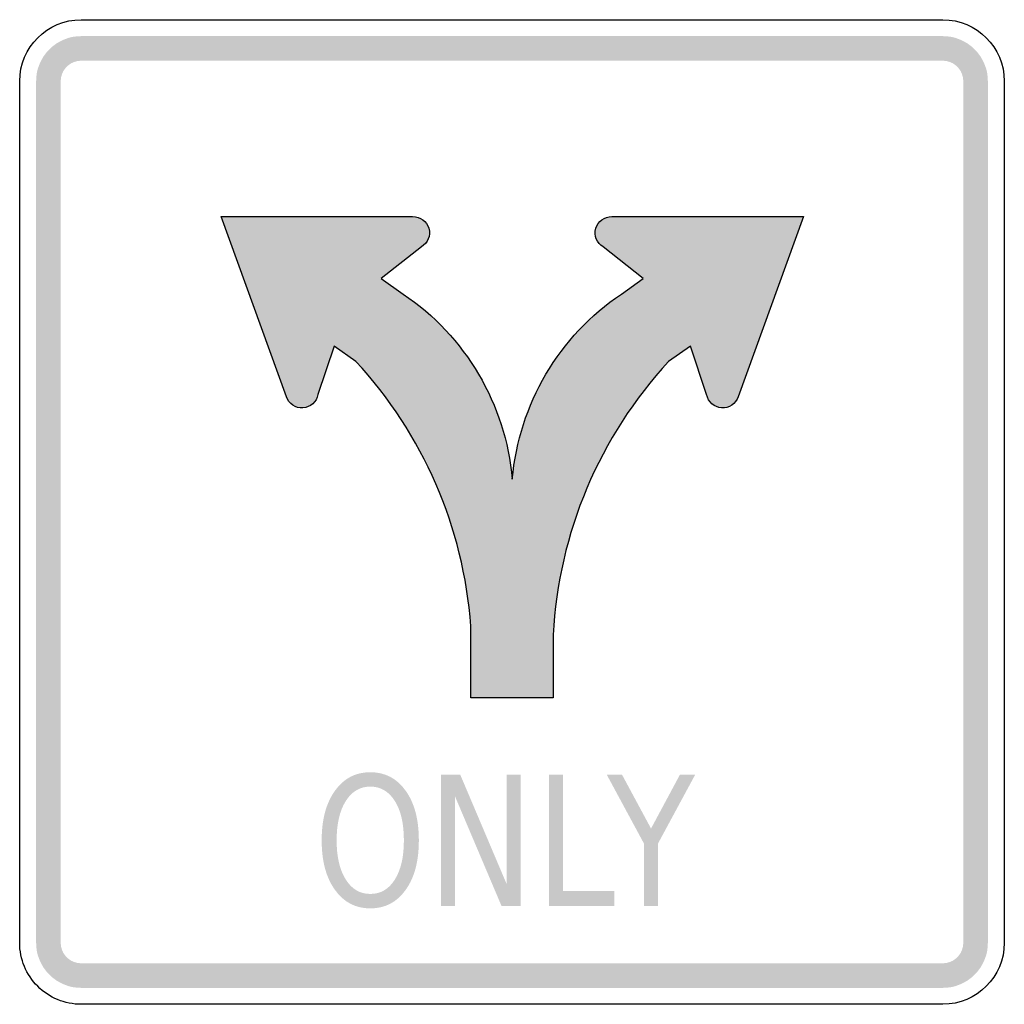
# Model space of a CAD drawing. Header units: inches. Extents: x -0.5 to 0.5, y -0.5 to 0.5.
import ezdxf

# ---------------------------------------------------------------- set-up
doc = ezdxf.new("R2010")
doc.units = ezdxf.units.IN
doc.header["$MEASUREMENT"] = 0

msp = doc.modelspace()

# ---------------------------------------------------------------- hatches: boundary and pattern name
for points in [[(-0.4375, 0.4833), (-0.442, 0.4831), (-0.4464, 0.4825), (-0.4508, 0.4814), (-0.455, 0.4798), (-0.4591, 0.4779), (-0.463, 0.4756), (-0.4666, 0.4729), (-0.4699, 0.4699), (-0.4729, 0.4666), (-0.4756, 0.463), (-0.4779, 0.4591), (-0.4798, 0.455), (-0.4814, 0.4508), (-0.4825, 0.4464), (-0.4831, 0.442), (-0.4833, 0.4375), (-0.4583, 0.4375), (-0.4582, 0.4395), (-0.4579, 0.4416), (-0.4574, 0.4435), (-0.4567, 0.4455), (-0.4559, 0.4473), (-0.4548, 0.4491), (-0.4536, 0.4507), (-0.4522, 0.4522), (-0.4507, 0.4536), (-0.4491, 0.4548), (-0.4473, 0.4559), (-0.4455, 0.4567), (-0.4435, 0.4574), (-0.4416, 0.4579), (-0.4395, 0.4582), (-0.4375, 0.4583), (-0.4375, 0.4833)], [(-0.4375, 0.4583), (0.4375, 0.4583), (0.4375, 0.4833), (-0.4375, 0.4833), (-0.4375, 0.4583)], [(0.4833, 0.4375), (0.4831, 0.442), (0.4825, 0.4464), (0.4814, 0.4508), (0.4798, 0.455), (0.4779, 0.4591), (0.4756, 0.463), (0.4729, 0.4666), (0.4699, 0.4699), (0.4666, 0.4729), (0.463, 0.4756), (0.4591, 0.4779), (0.455, 0.4798), (0.4508, 0.4814), (0.4464, 0.4825), (0.442, 0.4831), (0.4375, 0.4833), (0.4375, 0.4583), (0.4395, 0.4582), (0.4416, 0.4579), (0.4435, 0.4574), (0.4455, 0.4567), (0.4473, 0.4559), (0.4491, 0.4548), (0.4507, 0.4536), (0.4522, 0.4522), (0.4536, 0.4507), (0.4548, 0.4491), (0.4559, 0.4473), (0.4567, 0.4455), (0.4574, 0.4435), (0.4579, 0.4416), (0.4582, 0.4395), (0.4583, 0.4375), (0.4833, 0.4375)], [(-0.4583, -0.4375), (-0.4583, 0.4375), (-0.4833, 0.4375), (-0.4833, -0.4375), (-0.4583, -0.4375)], [(0.4583, 0.4375), (0.4583, -0.4375), (0.4833, -0.4375), (0.4833, 0.4375), (0.4583, 0.4375)], [(-0.072, -0.2667), (-0.0526, -0.2667), (-0.0053, -0.3782), (-0.0053, -0.2667), (0.0087, -0.2667), (0.0087, -0.4), (-0.0107, -0.4), (-0.058, -0.2885), (-0.058, -0.4), (-0.072, -0.4), (-0.072, -0.2667)], [(0.0375, -0.2667), (0.0519, -0.2667), (0.0519, -0.3848), (0.1038, -0.3848), (0.1038, -0.4), (0.0375, -0.4), (0.0375, -0.2667)], [(0.0962, -0.2667), (0.1117, -0.2667), (0.1412, -0.3215), (0.1706, -0.2667), (0.1861, -0.2667), (0.1484, -0.3365), (0.1484, -0.4), (0.1339, -0.4), (0.1339, -0.3365), (0.0962, -0.2667)], [(-0.4833, -0.4375), (-0.4831, -0.442), (-0.4825, -0.4464), (-0.4814, -0.4508), (-0.4798, -0.455), (-0.4779, -0.4591), (-0.4756, -0.463), (-0.4729, -0.4666), (-0.4699, -0.4699), (-0.4666, -0.4729), (-0.463, -0.4756), (-0.4591, -0.4779), (-0.455, -0.4798), (-0.4508, -0.4814), (-0.4464, -0.4825), (-0.442, -0.4831), (-0.4375, -0.4833), (-0.4375, -0.4583), (-0.4395, -0.4582), (-0.4416, -0.4579), (-0.4435, -0.4574), (-0.4455, -0.4567), (-0.4473, -0.4559), (-0.4491, -0.4548), (-0.4507, -0.4536), (-0.4522, -0.4522), (-0.4536, -0.4507), (-0.4548, -0.4491), (-0.4559, -0.4473), (-0.4567, -0.4455), (-0.4574, -0.4435), (-0.4579, -0.4416), (-0.4582, -0.4395), (-0.4583, -0.4375), (-0.4833, -0.4375)], [(0.4375, -0.4833), (0.442, -0.4831), (0.4464, -0.4825), (0.4508, -0.4814), (0.455, -0.4798), (0.4591, -0.4779), (0.463, -0.4756), (0.4666, -0.4729), (0.4699, -0.4699), (0.4729, -0.4666), (0.4756, -0.463), (0.4779, -0.4591), (0.4798, -0.455), (0.4814, -0.4508), (0.4825, -0.4464), (0.4831, -0.442), (0.4833, -0.4375), (0.4583, -0.4375), (0.4582, -0.4395), (0.4579, -0.4416), (0.4574, -0.4435), (0.4567, -0.4455), (0.4559, -0.4473), (0.4548, -0.4491), (0.4536, -0.4507), (0.4522, -0.4522), (0.4507, -0.4536), (0.4491, -0.4548), (0.4473, -0.4559), (0.4455, -0.4567), (0.4435, -0.4574), (0.4416, -0.4579), (0.4395, -0.4582), (0.4375, -0.4583), (0.4375, -0.4833)], [(0.4375, -0.4583), (-0.4375, -0.4583), (-0.4375, -0.4833), (0.4375, -0.4833), (0.4375, -0.4583)]]:
    msp.add_hatch(color=7).paths.add_polyline_path(points)
h = msp.add_hatch(color=7)
edge = h.paths.add_edge_path()
edge.add_spline(control_points=[(0.1591, 0.1529), (0.0887, 0.0769), (0.0472, -0.0214), (0.0418, -0.1248)], knot_values=[0, 0, 0, 0, 1, 1, 1, 1], degree=3, periodic=0)
edge.add_line((0.0418, -0.1248), (0.0418, -0.1886))
edge.add_line((0.0418, -0.1886), (-0.0418, -0.1886))
edge.add_line((-0.0418, -0.1886), (-0.0418, -0.1158))
edge.add_spline(control_points=[(-0.0418, -0.1158), (-0.0491, -0.0156), (-0.0903, 0.0792), (-0.1585, 0.1529)], knot_values=[0, 0, 0, 0, 1, 1, 1, 1], degree=3, periodic=0)
edge.add_line((-0.1585, 0.1529), (-0.1807, 0.1685))
edge.add_line((-0.1807, 0.1685), (-0.1972, 0.1192))
edge.add_spline(control_points=[(-0.1972, 0.1192), (-0.1985, 0.1118), (-0.2048, 0.1062), (-0.2123, 0.1057), (-0.2198, 0.1052), (-0.2267, 0.1099), (-0.2291, 0.1171)], knot_values=[0, 0, 0, 0, 1, 1, 1, 2, 2, 2, 2], degree=3, periodic=0)
edge.add_line((-0.2291, 0.1171), (-0.2955, 0.3))
edge.add_line((-0.2955, 0.3), (-0.1009, 0.3))
edge.add_spline(control_points=[(-0.1009, 0.3), (-0.0934, 0.3002), (-0.0866, 0.2953), (-0.0845, 0.2881), (-0.0824, 0.2808), (-0.0855, 0.2731), (-0.092, 0.2693)], knot_values=[0, 0, 0, 0, 1, 1, 1, 2, 2, 2, 2], degree=3, periodic=0)
edge.add_line((-0.092, 0.2693), (-0.1328, 0.237))
edge.add_line((-0.1328, 0.237), (-0.1106, 0.2214))
edge.add_spline(control_points=[(-0.1106, 0.2214), (-0.0472, 0.1786), (-0.0065, 0.1095), (0.0003, 0.0333)], knot_values=[0, 0, 0, 0, 1, 1, 1, 1], degree=3, periodic=0)
edge.add_spline(control_points=[(0.0003, 0.0333), (0.0071, 0.1095), (0.0478, 0.1786), (0.1111, 0.2214)], knot_values=[0, 0, 0, 0, 1, 1, 1, 1], degree=3, periodic=0)
edge.add_line((0.1111, 0.2214), (0.1333, 0.237))
edge.add_line((0.1333, 0.237), (0.0926, 0.2693))
edge.add_spline(control_points=[(0.0926, 0.2693), (0.0861, 0.2731), (0.083, 0.2808), (0.0851, 0.2881), (0.0872, 0.2953), (0.0939, 0.3002), (0.1015, 0.3)], knot_values=[0, 0, 0, 0, 1, 1, 1, 2, 2, 2, 2], degree=3, periodic=0)
edge.add_line((0.1015, 0.3), (0.2961, 0.3))
edge.add_line((0.2961, 0.3), (0.2297, 0.1171))
edge.add_spline(control_points=[(0.2297, 0.1171), (0.2273, 0.1099), (0.2204, 0.1052), (0.2129, 0.1057), (0.2054, 0.1062), (0.1991, 0.1118), (0.1977, 0.1192)], knot_values=[0, 0, 0, 0, 1, 1, 1, 2, 2, 2, 2], degree=3, periodic=0)
edge.add_line((0.1977, 0.1192), (0.1813, 0.1685))
edge.add_line((0.1813, 0.1685), (0.1591, 0.1529))
h = msp.add_hatch(color=7)
edge = h.paths.add_edge_path()
edge.add_spline(control_points=[(-0.1439, -0.2643), (-0.1289, -0.2643), (-0.1169, -0.2705), (-0.108, -0.2831), (-0.099, -0.2956), (-0.0946, -0.3124), (-0.0946, -0.3335), (-0.0946, -0.3545), (-0.099, -0.3713), (-0.108, -0.3838), (-0.1169, -0.3963), (-0.1289, -0.4026), (-0.1439, -0.4026), (-0.1589, -0.4026), (-0.1709, -0.3963), (-0.1798, -0.3838), (-0.1888, -0.3713), (-0.1933, -0.3545), (-0.1933, -0.3335), (-0.1933, -0.3124), (-0.1888, -0.2956), (-0.1798, -0.2831), (-0.1709, -0.2705), (-0.1589, -0.2643), (-0.1439, -0.2643)], knot_values=[0, 0, 0, 0, 1, 1, 1, 2, 2, 2, 3, 3, 3, 4, 4, 4, 5, 5, 5, 6, 6, 6, 7, 7, 7, 8, 8, 8, 8], degree=3, periodic=0)
edge = h.paths.add_edge_path(flags=0)
edge.add_spline(control_points=[(-0.1439, -0.2789), (-0.1543, -0.2789), (-0.1627, -0.2838), (-0.1688, -0.2935), (-0.175, -0.3033), (-0.1781, -0.3166), (-0.1781, -0.3335), (-0.1781, -0.3503), (-0.175, -0.3635), (-0.1688, -0.3733), (-0.1627, -0.3831), (-0.1543, -0.3879), (-0.1439, -0.3879), (-0.1334, -0.3879), (-0.1251, -0.3831), (-0.119, -0.3733), (-0.1128, -0.3635), (-0.1098, -0.3503), (-0.1098, -0.3335), (-0.1098, -0.3166), (-0.1128, -0.3033), (-0.119, -0.2935), (-0.1251, -0.2838), (-0.1334, -0.2789), (-0.1439, -0.2789)], knot_values=[0, 0, 0, 0, 1, 1, 1, 2, 2, 2, 3, 3, 3, 4, 4, 4, 5, 5, 5, 6, 6, 6, 7, 7, 7, 8, 8, 8, 8], degree=3, periodic=0)

# ---------------------------------------------------------------- linework, layer by layer
at = {"color": 7}
for points in [[(-0.4375, 0.5), (0.4375, 0.5)], [(-0.5, -0.4375), (-0.5, 0.4375)], [(0.5, 0.4375), (0.5, -0.4375)], [(-0.2291, 0.1171), (-0.2955, 0.3), (-0.1009, 0.3)], [(0.1015, 0.3), (0.2961, 0.3), (0.2297, 0.1171)], [(-0.092, 0.2693), (-0.1328, 0.237), (-0.1106, 0.2214)], [(0.1111, 0.2214), (0.1333, 0.237), (0.0926, 0.2693)], [(-0.1585, 0.1529), (-0.1807, 0.1685), (-0.1972, 0.1192)], [(0.1977, 0.1192), (0.1813, 0.1685), (0.1591, 0.1529)], [(0.0418, -0.1248), (0.0418, -0.1886), (-0.0418, -0.1886), (-0.0418, -0.1158)], [(0.4375, -0.5), (-0.4375, -0.5)]]:
    msp.add_lwpolyline(points, dxfattribs=at)
for points in [[(-0.5, 0.4375), (-0.5, 0.472), (-0.472, 0.5), (-0.4375, 0.5)], [(0.4375, 0.5), (0.472, 0.5), (0.5, 0.472), (0.5, 0.4375)], [(-0.1106, 0.2214), (-0.0472, 0.1786), (-0.0065, 0.1095), (0.0003, 0.0333)], [(0.0003, 0.0333), (0.0071, 0.1095), (0.0478, 0.1786), (0.1111, 0.2214)], [(-0.0418, -0.1158), (-0.0491, -0.0156), (-0.0903, 0.0792), (-0.1585, 0.1529)], [(0.1591, 0.1529), (0.0887, 0.0769), (0.0472, -0.0214), (0.0418, -0.1248)], [(0.5, -0.4375), (0.5, -0.472), (0.472, -0.5), (0.4375, -0.5)]]:
    msp.add_open_spline(points, degree=3, dxfattribs=at)
for points in [[(-0.1009, 0.3), (-0.0934, 0.3002), (-0.0866, 0.2953), (-0.0845, 0.2881), (-0.0824, 0.2808), (-0.0855, 0.2731), (-0.092, 0.2693)], [(0.0926, 0.2693), (0.0861, 0.2731), (0.083, 0.2808), (0.0851, 0.2881), (0.0872, 0.2953), (0.0939, 0.3002), (0.1015, 0.3)], [(-0.1972, 0.1192), (-0.1985, 0.1118), (-0.2048, 0.1062), (-0.2123, 0.1057), (-0.2198, 0.1052), (-0.2267, 0.1099), (-0.2291, 0.1171)], [(0.2297, 0.1171), (0.2273, 0.1099), (0.2204, 0.1052), (0.2129, 0.1057), (0.2054, 0.1062), (0.1991, 0.1118), (0.1977, 0.1192)], [(-0.4375, -0.5), (-0.4541, -0.5), (-0.47, -0.4934), (-0.4817, -0.4817), (-0.4934, -0.47), (-0.5, -0.4541), (-0.5, -0.4375)]]:
    msp.add_open_spline(points, degree=3, knots=[0, 0, 0, 0, 1, 1, 1, 2, 2, 2, 2], dxfattribs=at)

doc.saveas('drawing.dxf')
